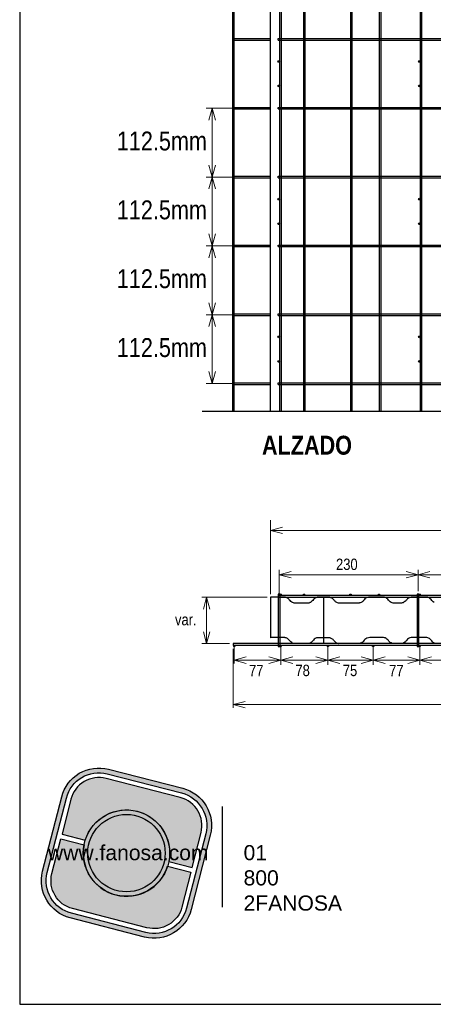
# Model space of a CAD drawing. Header units: millimetres. Extents: x 0 to 30, y 0 to 35.5.
# Tile 1 of 3: x 4 to 9.5, y 3.7 to 16.7. Entities that reach past the tile are written whole.
import ezdxf

# ---------------------------------------------------------------- set-up
doc = ezdxf.new("R2010")
doc.units = ezdxf.units.MM
doc.linetypes.add('ACAD_ISO08W100', pattern=[36, 24, -3, 6, -3])
doc.linetypes.add('DASHED2', pattern=[9.524999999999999, 6.35, -3.175])
for name, color, linetype in [('conector', 5, 'Continuous'), ('eps', 251, 'Continuous'), ('longitudinal', 6, 'Continuous'), ('transversal', 1, 'Continuous')]:
    doc.layers.add(name, color=color, linetype=linetype)
doc.layers.add('TEXTO', color=7, linetype='DASHED2', lineweight=0)
doc.layers.add('TEXTO CUADRO DATOS', color=251, linetype='Continuous', lineweight=0)
doc.styles.add('Erika', font='techl___.ttf', dxfattribs={"height": 0.25})
doc.styles.get("Standard").update_dxf_attribs({"font": 'arial.ttf'})

# ---------------------------------------------------------------- blocks, each defined once
blk = doc.blocks.new('LOGO GRIS')
at = {"true_color": 0xe3e3e3}
h = blk.add_hatch(color=254, dxfattribs=at)
edge = h.paths.add_edge_path()
edge.add_arc((2075.55300328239, 279.2979295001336), 0.508199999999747, 255.6007667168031, 345.6007667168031, ccw=False)
edge.add_line((2075.426625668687, 278.8056938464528), (2074.442154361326, 279.0584490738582))
edge.add_arc((2074.568531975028, 279.5506847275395), 0.5082000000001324, 165.6007667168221, 255.6007667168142, ccw=False)
edge.add_line((2074.076296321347, 279.6770623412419), (2074.329051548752, 280.661533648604))
edge.add_arc((2074.821287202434, 280.535156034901), 0.508200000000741, 75.60076671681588, 165.6007667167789, ccw=False)
edge.add_line((2074.947664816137, 281.0273916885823), (2075.932136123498, 280.7746364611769))
edge.add_arc((2075.805758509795, 280.2824008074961), 0.5081999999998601, -14.399233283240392, 75.60076671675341, ccw=False)
edge.add_line((2076.297994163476, 280.1560231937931), (2076.045238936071, 279.1715518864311))
edge = h.paths.add_edge_path(flags=16)
edge.add_arc((2075.55300328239, 279.2979295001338), 0.4446749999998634, 255.6007667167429, 345.6007667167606, ccw=False)
edge.add_line((2075.4424228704, 278.867223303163), (2074.457951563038, 279.1199785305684))
edge.add_arc((2074.568531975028, 279.5506847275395), 0.4446750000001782, 165.6007667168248, 255.60076671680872, ccw=False)
edge.add_line((2074.137825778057, 279.6612651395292), (2074.390581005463, 280.6457364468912))
edge.add_arc((2074.821287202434, 280.5351560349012), 0.4446750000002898, 75.60076671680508, 165.6007667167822, ccw=False)
edge.add_line((2074.931867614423, 280.9658622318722), (2075.916338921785, 280.7131070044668))
edge.add_arc((2075.805758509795, 280.2824008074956), 0.4446750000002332, -14.399233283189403, 75.60076671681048, ccw=False)
edge.add_line((2076.236464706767, 280.1718203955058), (2075.983709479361, 279.1873490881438))
h = blk.add_hatch(color=254, dxfattribs=at)
edge = h.paths.add_edge_path()
edge.add_line((2076.05645623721, 279.7261466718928), (2076.174935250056, 280.1876175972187))
edge.add_arc((2075.805758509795, 280.2824008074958), 0.3811499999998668, 345.60076671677, 435.6007667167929)
edge.add_line((2075.900541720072, 280.6515775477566), (2074.916070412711, 280.9043327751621))
edge.add_arc((2074.821287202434, 280.5351560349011), 0.3811500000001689, 75.6007667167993, 165.6007667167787)
edge.add_line((2074.452110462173, 280.6299392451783), (2074.333631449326, 280.1684683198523))
edge.add_line((2074.333631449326, 280.1684683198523), (2074.642133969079, 280.0892627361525))
edge.add_arc((2075.187145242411, 279.9165427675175), 0.5717249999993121, -11.21449474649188, 162.4160281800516, ccw=False)
edge.add_line((2075.747953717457, 279.8053522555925), (2076.05645623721, 279.7261466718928))
h = blk.add_hatch(color=254, dxfattribs=at)
h.paths.add_polyline_path([(2074.615420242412, 279.9165427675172, 1), (2075.758870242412, 279.9165427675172, 1)])
h.paths.add_polyline_path([(2075.699701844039, 279.9165427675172, -1), (2074.674588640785, 279.9165427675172, -1)], flags=16)
h = blk.add_hatch(color=252)
h.set_gradient(color1=(132, 132, 132), rotation=70.00000000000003, tint=1, name='SPHERICAL')
h.paths.add_polyline_path([(2075.699701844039, 279.9165427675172, 1), (2074.674588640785, 279.9165427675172, 1)])
h = blk.add_hatch(color=254, dxfattribs=at)
edge = h.paths.add_edge_path()
edge.add_arc((2075.187145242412, 279.9165427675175), 0.5717250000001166, 168.7855052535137, 342.4160281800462)
edge.add_line((2075.732156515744, 279.7438227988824), (2076.040659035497, 279.6646172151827))
edge.add_line((2076.040659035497, 279.6646172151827), (2075.922180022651, 279.2031462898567))
edge.add_arc((2075.55300328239, 279.2979295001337), 0.3811499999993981, 255.6007667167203, 345.60076671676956, ccw=False)
edge.add_line((2075.458220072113, 278.9287527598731), (2074.473748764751, 279.1815079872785))
edge.add_arc((2074.568531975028, 279.5506847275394), 0.3811500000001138, 165.6007667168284, 255.60076671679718, ccw=False)
edge.add_line((2074.199355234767, 279.6454679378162), (2074.317834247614, 280.1069388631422))
edge.add_line((2074.317834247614, 280.1069388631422), (2074.626336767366, 280.0277332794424))
at = {"color": 254, "true_color": 0xe3e3e3}
for points in [[(2076.045238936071, 279.1715518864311, -0.414213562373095), (2075.426625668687, 278.8056938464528), (2074.442154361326, 279.0584490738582, -0.414213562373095), (2074.076296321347, 279.6770623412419), (2074.329051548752, 280.661533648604, -0.414213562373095), (2074.947664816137, 281.0273916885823), (2075.932136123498, 280.7746364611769, -0.4142135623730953), (2076.297994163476, 280.1560231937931)], [(2075.983709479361, 279.1873490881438, -0.4142135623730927), (2075.4424228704, 278.867223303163), (2074.457951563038, 279.1199785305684, -0.4142135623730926), (2074.137825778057, 279.6612651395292), (2074.390581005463, 280.6457364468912, -0.414213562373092), (2074.931867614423, 280.9658622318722), (2075.916338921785, 280.7131070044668, -0.4142135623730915), (2076.236464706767, 280.1718203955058)], [(2076.05645623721, 279.7261466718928), (2076.174935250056, 280.1876175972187, 0.414213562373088), (2075.900541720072, 280.6515775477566), (2074.916070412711, 280.9043327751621, 0.4142135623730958), (2074.452110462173, 280.6299392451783), (2074.333631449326, 280.1684683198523), (2074.642133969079, 280.0892627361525, -0.9459053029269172), (2075.747953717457, 279.8053522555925)], [(2074.626336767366, 280.0277332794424, 0.9459053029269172), (2075.732156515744, 279.7438227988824), (2076.040659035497, 279.6646172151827), (2075.922180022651, 279.2031462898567, -0.4142135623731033), (2075.458220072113, 278.9287527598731), (2074.473748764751, 279.1815079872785, -0.414213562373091), (2074.199355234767, 279.6454679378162), (2074.317834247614, 280.1069388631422)]]:
    blk.add_lwpolyline(points, format="xyb", close=True, dxfattribs=at)
for radius in [0.5717249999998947, 0.5125566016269]:
    blk.add_circle((2075.187145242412, 279.9165427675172), radius, dxfattribs=at)
blk = doc.blocks.new('FANOSA')
at = {"color": 253, "true_color": 0xb3b3b3, "const_width": 0.02}
blk.add_lwpolyline([(365.3181968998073, 247.9798347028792), (365.3181968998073, 246.6427006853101)], dxfattribs=at)
at = {"color": 254}
blk.add_blockref('LOGO GRIS', (-1711.138939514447, -32.55437656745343), dxfattribs=at)
at = {"layer": 'TEXTO CUADRO DATOS', "char_height": 0.2, "width": 0.003231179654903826, "attachment_point": 1}
for s, insert in [('{\\fArial|b0|i0|c0|p34;www.fanosa.com}', (363.0082168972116, 247.4682254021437)), ('{\\fArial|b0|i0|c0|p34;01 800 2FANOSA}', (365.5993370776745, 247.4682254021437))]:
    blk.add_mtext(s, dxfattribs=dict(at, insert=insert))

msp = doc.modelspace()

# ---------------------------------------------------------------- hatches: boundary and pattern name
at = {"layer": 'conector'}
h = msp.add_hatch(color=256, dxfattribs=at)
h.dxf.hatch_style = 1
h.paths.add_polyline_path([(7.420193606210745, 16.13014835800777, 1), (7.444493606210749, 16.13014835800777, 1)])
h = msp.add_hatch(color=256, dxfattribs=at)
h.dxf.hatch_style = 1
h.paths.add_polyline_path([(9.283193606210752, 16.13014835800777, 1), (9.307493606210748, 16.13014835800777, 1)])
h = msp.add_hatch(color=256, dxfattribs=at)
h.dxf.hatch_style = 1
h.paths.add_polyline_path([(7.420193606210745, 15.80614835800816, 1), (7.444493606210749, 15.80614835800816, 1)])
h = msp.add_hatch(color=256, dxfattribs=at)
h.dxf.hatch_style = 1
h.paths.add_polyline_path([(9.283193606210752, 15.80614835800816, 1), (9.307493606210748, 15.80614835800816, 1)])
h = msp.add_hatch(color=256, dxfattribs=at)
h.dxf.hatch_style = 1
h.paths.add_polyline_path([(7.420193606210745, 14.30764835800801, 1), (7.444493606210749, 14.30764835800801, 1)])
h = msp.add_hatch(color=256, dxfattribs=at)
h.dxf.hatch_style = 1
h.paths.add_polyline_path([(9.283193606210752, 14.30764835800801, 1), (9.307493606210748, 14.30764835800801, 1)])
h = msp.add_hatch(color=256, dxfattribs=at)
h.dxf.hatch_style = 1
h.paths.add_polyline_path([(7.420193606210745, 13.98364835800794, 1), (7.444493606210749, 13.98364835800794, 1)])
h = msp.add_hatch(color=256, dxfattribs=at)
h.dxf.hatch_style = 1
h.paths.add_polyline_path([(9.283193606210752, 13.98364835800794, 1), (9.307493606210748, 13.98364835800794, 1)])
h = msp.add_hatch(color=256, dxfattribs=at)
h.dxf.hatch_style = 1
h.paths.add_polyline_path([(7.420193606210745, 12.48514835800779, 1), (7.444493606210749, 12.48514835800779, 1)])
h = msp.add_hatch(color=256, dxfattribs=at)
h.dxf.hatch_style = 1
h.paths.add_polyline_path([(9.283193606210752, 12.48514835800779, 1), (9.307493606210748, 12.48514835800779, 1)])
h = msp.add_hatch(color=256, dxfattribs=at)
h.dxf.hatch_style = 1
h.paths.add_polyline_path([(7.420193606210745, 12.16114835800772, 1), (7.444493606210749, 12.16114835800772, 1)])
h = msp.add_hatch(color=256, dxfattribs=at)
h.dxf.hatch_style = 1
h.paths.add_polyline_path([(9.283193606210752, 12.16114835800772, 1), (9.307493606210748, 12.16114835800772, 1)])

# ---------------------------------------------------------------- linework, layer by layer
at = {"linetype": 'ACAD_ISO08W100', "ltscale": 2}
msp.add_line((6.415793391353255, 11.50099835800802), (17.87324334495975, 11.50099835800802), dxfattribs=at)
for p, q in [((8.022919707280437, 9.041052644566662), (8.022919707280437, 8.951758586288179)), ((8.022919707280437, 8.951758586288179), (8.022919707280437, 8.52020954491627)), ((8.022919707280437, 8.52020954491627), (8.022919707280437, 8.426023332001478))]:
    msp.add_line(p, q)
at = {"color": 254, "true_color": 0xe3e3e3}
msp.add_lwpolyline([(3.998237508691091, 3.652736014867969), (25.58823750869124, 3.652736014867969), (25.58823750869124, 31.59273601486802), (3.998237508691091, 31.59273601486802)], close=True, dxfattribs=at)
at = {"layer": 'conector'}
for points in [[(7.446954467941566, 9.082508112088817), (7.422954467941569, 9.082508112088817), (7.422954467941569, 8.386023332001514), (7.446954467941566, 8.386023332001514)], [(9.286954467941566, 9.082508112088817), (9.262954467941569, 9.082508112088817), (9.262954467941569, 8.386023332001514), (9.286954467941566, 8.386023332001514)]]:
    msp.add_lwpolyline(points, close=True, dxfattribs=at)
for centre in [(7.432343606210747, 16.13014835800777), (9.29534360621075, 16.13014835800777), (7.432343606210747, 15.80614835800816), (9.29534360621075, 15.80614835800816), (7.432343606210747, 14.30764835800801), (9.29534360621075, 14.30764835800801), (7.432343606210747, 13.98364835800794), (9.29534360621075, 13.98364835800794), (7.432343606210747, 12.48514835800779), (9.29534360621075, 12.48514835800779), (7.432343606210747, 12.16114835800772), (9.29534360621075, 12.16114835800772)]:
    msp.add_circle(centre, 0.01215, dxfattribs=at)
at = {"layer": 'eps'}
for p, q in [((7.319840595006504, 11.50099835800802), (7.319840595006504, 24.05599835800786)), ((7.319840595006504, 9.040796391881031), (7.319840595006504, 8.504212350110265))]:
    msp.add_line(p, q, dxfattribs=at)
for points in [[(9.489589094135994, 8.971547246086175, -0.07267938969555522), (9.465865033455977, 8.988021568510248, -0.04042592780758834), (9.4470899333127, 9.010049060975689, 0.07267938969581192), (9.425067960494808, 9.028737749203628, 0.07131857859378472), (9.403119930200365, 9.038882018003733, 0.07131857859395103), (9.37920585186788, 9.042451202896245), (9.184832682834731, 9.041733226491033, 0.111516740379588), (9.14956894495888, 9.028737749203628, 0.07267938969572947), (9.127546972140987, 9.010049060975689, -0.0767664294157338), (9.101309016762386, 8.98190164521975, -0.07832652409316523), (9.076203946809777, 8.967666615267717, -0.03152361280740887), (9.057601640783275, 8.96255046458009), (8.947740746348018, 8.96255046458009, -0.07267938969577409), (8.92029457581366, 8.971547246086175, -0.07267938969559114), (8.896570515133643, 8.988021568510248, -0.04840563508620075), (8.883820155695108, 9.002500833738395, 0.07267938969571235), (8.863706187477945, 9.023229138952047, 0.07267938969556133), (8.838501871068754, 9.037335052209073, 0.04840563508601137), (8.8198995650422, 9.042451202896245), (8.638125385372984, 9.042451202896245, 0.08921759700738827), (8.598896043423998, 9.035395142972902, 0.06076265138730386), (8.57197373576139, 9.016980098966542, 0.06637878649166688), (8.553426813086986, 8.99475167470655, -0.04840563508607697), (8.538924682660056, 8.982012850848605, -0.05679394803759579), (8.521259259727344, 8.970453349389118, -0.07370252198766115), (8.499215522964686, 8.964263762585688, -0.0278832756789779), (8.487796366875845, 8.96324974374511), (8.222941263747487, 8.961870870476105, -0.0655222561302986), (8.198373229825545, 8.970575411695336, -0.04602597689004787), (8.182859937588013, 8.98037397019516, -0.04840563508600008), (8.168770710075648, 8.993554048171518, 0.000192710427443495), (8.156721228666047, 9.008650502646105, 0.04840563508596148), (8.142632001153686, 9.021830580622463, 0.04840563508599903), (8.126271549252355, 9.032055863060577, 0.02418865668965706), (8.117427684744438, 9.03593649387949, 0.04840563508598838), (8.09882537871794, 9.041052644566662), (7.947014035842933, 9.041052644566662, 0.09928560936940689), (7.928240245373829, 9.037287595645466, 0.06633531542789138), (7.911107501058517, 9.028737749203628, 0.07988823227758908), (7.889085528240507, 9.010049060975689, -0.04028504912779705), (7.870310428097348, 8.988021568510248, -0.04840563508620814), (7.855014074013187, 8.976263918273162, -0.03277932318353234), (7.842521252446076, 8.96855776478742, -0.03277932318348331), (7.829128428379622, 8.96255046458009), (7.647354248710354, 8.96255046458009, -0.0742141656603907), (7.623440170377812, 8.966119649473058, -0.06842418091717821), (7.601492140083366, 8.976263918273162, -0.06624632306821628), (7.579430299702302, 8.994917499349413, -9.873128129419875e-05), (7.567460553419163, 9.010084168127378, 0.04840901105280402), (7.553299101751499, 9.023187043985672, 0.04840499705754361), (7.536994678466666, 9.033501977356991, 0.04840563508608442), (7.518935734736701, 9.040292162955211, 0.02144099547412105), (7.509524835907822, 9.042451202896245), (7.32775065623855, 9.042451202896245, 0.1069610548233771), (7.3198405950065, 9.040739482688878)], [(9.489589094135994, 8.435020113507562, -0.07267938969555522), (9.465865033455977, 8.451494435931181, -0.04042592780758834), (9.4470899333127, 8.473521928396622, 0.07267938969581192), (9.425067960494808, 8.492210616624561, 0.07131857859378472), (9.403119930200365, 8.502354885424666, 0.07131857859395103), (9.37920585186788, 8.505924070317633), (9.184832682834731, 8.50520609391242, 0.111516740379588), (9.14956894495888, 8.492210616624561, 0.07267938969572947), (9.127546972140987, 8.473521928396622, -0.0767664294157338), (9.101309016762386, 8.445374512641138, -0.07832652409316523), (9.076203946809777, 8.431139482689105, -0.03152361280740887), (9.057601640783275, 8.426023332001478), (8.947740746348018, 8.426023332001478, -0.07267938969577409), (8.92029457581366, 8.435020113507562, -0.07267938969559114), (8.896570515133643, 8.451494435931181, -0.04840563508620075), (8.883820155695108, 8.465973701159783, 0.07267938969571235), (8.863706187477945, 8.486702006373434, 0.07267938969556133), (8.838501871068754, 8.50080791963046, 0.04840563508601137), (8.8198995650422, 8.505924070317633), (8.638125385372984, 8.505924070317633, 0.08921759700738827), (8.598896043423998, 8.498868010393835, 0.06076265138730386), (8.57197373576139, 8.48045296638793, 0.06637878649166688), (8.553426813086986, 8.458224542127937, -0.04840563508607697), (8.538924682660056, 8.445485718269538, -0.05679394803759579), (8.521259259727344, 8.43392621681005, -0.07370252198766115), (8.499215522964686, 8.42773663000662, -0.0278832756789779), (8.487796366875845, 8.426722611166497), (8.222941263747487, 8.425343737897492, -0.0655222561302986), (8.198373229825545, 8.434048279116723, -0.04602597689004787), (8.182859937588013, 8.443846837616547, -0.04840563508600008), (8.168770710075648, 8.457026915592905, 0.000192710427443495), (8.156721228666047, 8.472123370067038, 0.04840563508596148), (8.142632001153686, 8.485303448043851, 0.04840563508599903), (8.126271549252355, 8.495528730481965, 0.02418865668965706), (8.117427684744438, 8.499409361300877, 0.04840563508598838), (8.09882537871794, 8.50452551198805), (7.947014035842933, 8.50452551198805, 0.09928560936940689), (7.928240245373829, 8.500760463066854, 0.06633531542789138), (7.911107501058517, 8.492210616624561, 0.07988823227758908), (7.889085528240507, 8.473521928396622, -0.04028504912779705), (7.870310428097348, 8.451494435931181, -0.04840563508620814), (7.855014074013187, 8.43973678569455, -0.03277932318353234), (7.842521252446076, 8.432030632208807, -0.03277932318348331), (7.829128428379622, 8.426023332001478), (7.647354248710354, 8.426023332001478, -0.0742141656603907), (7.623440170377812, 8.429592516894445, -0.06842418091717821), (7.601492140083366, 8.43973678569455, -0.06624632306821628), (7.579430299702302, 8.4583903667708, -9.873128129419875e-05), (7.567460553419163, 8.47355703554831, 0.04840901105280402), (7.553299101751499, 8.48665991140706, 0.04840499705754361), (7.536994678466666, 8.496974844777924, 0.04840563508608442), (7.518935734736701, 8.503765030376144, 0.02144099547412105), (7.509524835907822, 8.505924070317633), (7.32775065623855, 8.505924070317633, 0.1069610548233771), (7.3198405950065, 8.504212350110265)]]:
    msp.add_lwpolyline(points, format="xyb", dxfattribs=at)
at = {"layer": 'longitudinal'}
for p, q in [((6.820793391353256, 11.50099835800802), (6.820793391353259, 24.05599835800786)), ((6.841043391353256, 11.50099835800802), (6.84104339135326, 24.05599835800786)), ((7.444493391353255, 11.50099835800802), (7.444493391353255, 24.05599835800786)), ((7.464743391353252, 11.50099835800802), (7.464743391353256, 24.05599835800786)), ((7.760393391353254, 11.50099835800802), (7.760393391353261, 24.05599835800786)), ((7.780643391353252, 11.50099835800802), (7.780643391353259, 24.05599835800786)), ((8.384093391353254, 11.50099835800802), (8.384093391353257, 24.05599835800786)), ((8.404338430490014, 11.50099835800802), (8.404338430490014, 24.05599835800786)), ((8.764793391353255, 11.50099835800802), (8.764793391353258, 24.05599835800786)), ((8.785040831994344, 11.50099835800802), (8.785040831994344, 24.05599835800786)), ((9.307493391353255, 11.50099835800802), (9.307493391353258, 24.05599835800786)), ((9.327742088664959, 11.50099835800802), (9.327742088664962, 24.05599835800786))]:
    msp.add_line(p, q, dxfattribs=at)
at = {"layer": 'longitudinal', "color": 7}
for p, q in [((7.468954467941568, 9.072508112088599), (7.444954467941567, 9.072508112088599)), ((7.456954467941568, 9.08450811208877), (7.456954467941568, 9.060508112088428)), ((7.776954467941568, 9.072508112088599), (7.752954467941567, 9.072508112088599)), ((7.764954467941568, 9.08450811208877), (7.764954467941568, 9.060508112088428)), ((8.392954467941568, 9.072508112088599), (8.368954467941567, 9.072508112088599)), ((8.380954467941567, 9.08450811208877), (8.380954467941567, 9.060508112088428)), ((8.768954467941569, 9.072508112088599), (8.744954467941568, 9.072508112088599)), ((8.756954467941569, 9.08450811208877), (8.756954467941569, 9.060508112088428)), ((9.308954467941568, 9.072508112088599), (9.284954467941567, 9.072508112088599)), ((9.296954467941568, 9.08450811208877), (9.296954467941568, 9.060508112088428)), ((6.828954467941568, 8.396023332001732), (6.852954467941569, 8.396023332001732)), ((6.840954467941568, 8.384023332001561), (6.840954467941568, 8.408023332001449)), ((7.444954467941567, 8.396023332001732), (7.468954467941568, 8.396023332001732)), ((7.456954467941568, 8.384023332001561), (7.456954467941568, 8.408023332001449)), ((8.068954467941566, 8.396023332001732), (8.092954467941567, 8.396023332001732)), ((8.080954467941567, 8.384023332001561), (8.080954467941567, 8.408023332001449)), ((8.668954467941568, 8.396023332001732), (8.692954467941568, 8.396023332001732)), ((8.680954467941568, 8.384023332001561), (8.680954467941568, 8.408023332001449)), ((9.284954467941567, 8.396023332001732), (9.308954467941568, 8.396023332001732)), ((9.296954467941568, 8.384023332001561), (9.296954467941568, 8.408023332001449))]:
    msp.add_line(p, q, dxfattribs=at)
at = {"layer": 'longitudinal'}
for centre in [(7.456954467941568, 9.072508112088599), (7.764954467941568, 9.072508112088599), (8.380954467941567, 9.072508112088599), (8.756954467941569, 9.072508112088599), (9.296954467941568, 9.072508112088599), (6.840954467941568, 8.396023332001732), (7.456954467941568, 8.396023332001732), (8.080954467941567, 8.396023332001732), (8.680954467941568, 8.396023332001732), (9.296954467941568, 8.396023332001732)]:
    msp.add_circle(centre, 0.01, dxfattribs=at)
at = {"layer": 'TEXTO'}
for p, q in [((6.820793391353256, 15.51252335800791), (6.469131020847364, 15.51252335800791)), ((6.548078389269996, 15.51252335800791), (6.505770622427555, 15.3546286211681)), ((6.590386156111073, 15.3546286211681), (6.548078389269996, 15.51252335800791)), ((6.548078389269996, 15.51252335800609), (6.548078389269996, 11.86752335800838)), ((6.548078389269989, 14.6012733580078), (6.505770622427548, 14.75916809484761)), ((6.590386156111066, 14.75916809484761), (6.548078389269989, 14.6012733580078)), ((6.820793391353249, 14.6012733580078), (6.469131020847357, 14.6012733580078)), ((6.548078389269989, 14.6012733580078), (6.505770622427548, 14.44337862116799)), ((6.590386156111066, 14.44337862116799), (6.548078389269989, 14.6012733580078)), ((6.548078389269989, 13.69002335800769), (6.505770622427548, 13.8479180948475)), ((6.590386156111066, 13.8479180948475), (6.548078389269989, 13.69002335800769)), ((6.820793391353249, 13.69002335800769), (6.469131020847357, 13.69002335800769)), ((6.548078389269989, 13.69002335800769), (6.505770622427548, 13.53212862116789)), ((6.590386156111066, 13.53212862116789), (6.548078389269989, 13.69002335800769)), ((6.548078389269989, 12.77877335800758), (6.505770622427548, 12.93666809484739)), ((6.590386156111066, 12.93666809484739), (6.548078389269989, 12.77877335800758)), ((6.820793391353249, 12.77877335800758), (6.469131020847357, 12.77877335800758)), ((6.548078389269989, 12.77877335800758), (6.505770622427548, 12.62087862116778)), ((6.590386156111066, 12.62087862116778), (6.548078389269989, 12.77877335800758)), ((6.548078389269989, 11.86752335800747), (6.505770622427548, 12.02541809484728)), ((6.590386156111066, 12.02541809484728), (6.548078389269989, 11.86752335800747)), ((6.820793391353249, 11.86752335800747), (6.469131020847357, 11.86752335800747)), ((7.319840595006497, 9.082508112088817), (7.3198405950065, 10.06112699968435)), ((7.477735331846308, 9.967351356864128), (7.3198405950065, 9.925043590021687)), ((7.3198405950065, 9.925043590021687), (16.92984059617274, 9.925043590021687)), ((7.3198405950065, 9.925043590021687), (7.477735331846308, 9.88273582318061)), ((7.434954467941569, 9.082508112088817), (7.434954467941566, 9.40070014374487)), ((7.434954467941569, 9.082508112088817), (7.434954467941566, 9.40070014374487)), ((9.27495446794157, 9.121981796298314), (9.274954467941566, 9.40070014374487)), ((7.592849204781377, 9.379868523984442), (7.434954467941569, 9.337560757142)), ((7.434954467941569, 9.337560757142), (16.69895446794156, 9.337560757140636)), ((7.434954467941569, 9.337560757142), (7.592849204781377, 9.295252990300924)), ((9.27495446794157, 9.337560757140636), (9.117059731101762, 9.379868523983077)), ((9.117059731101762, 9.29525299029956), (9.27495446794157, 9.337560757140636)), ((9.27495446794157, 9.337560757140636), (9.432849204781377, 9.379868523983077)), ((9.432849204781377, 9.29525299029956), (9.27495446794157, 9.337560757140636)), ((7.278071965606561, 9.040739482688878), (6.411594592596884, 9.040739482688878)), ((7.278071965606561, 9.040739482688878), (6.411594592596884, 9.040739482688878)), ((6.474733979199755, 9.040739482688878), (6.432426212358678, 8.88284474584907)), ((6.474733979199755, 9.040739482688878), (6.474733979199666, 8.426023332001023)), ((6.474733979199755, 9.040739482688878), (6.517041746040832, 8.88284474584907)), ((6.474733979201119, 8.426023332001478), (6.432426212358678, 8.583918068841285)), ((6.517041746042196, 8.583918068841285), (6.474733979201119, 8.426023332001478)), ((6.776954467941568, 8.426023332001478), (6.411594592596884, 8.426023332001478)), ((6.826954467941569, 8.356023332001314), (6.826954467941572, 7.577657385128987)), ((6.840954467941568, 8.396023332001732), (6.840954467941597, 8.165140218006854)), ((7.456954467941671, 8.396023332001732), (7.456954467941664, 8.144308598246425)), ((7.456954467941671, 8.396023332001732), (7.456954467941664, 8.144308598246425)), ((8.08095446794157, 8.396023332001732), (8.080954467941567, 8.144308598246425)), ((8.680954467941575, 8.396023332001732), (8.680954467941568, 8.14430859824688)), ((9.296954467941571, 8.396023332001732), (9.296954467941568, 8.144308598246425)), ((6.840954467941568, 8.20744798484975), (6.998849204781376, 8.249755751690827)), ((7.299059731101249, 8.249755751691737), (7.456954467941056, 8.20744798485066)), ((7.45695446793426, 8.207447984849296), (7.614849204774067, 8.249755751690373)), ((7.923059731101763, 8.249755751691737), (8.08095446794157, 8.20744798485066)), ((8.238849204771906, 8.249755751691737), (8.080954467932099, 8.20744798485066)), ((8.523059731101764, 8.249755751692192), (8.680954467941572, 8.207447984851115)), ((8.838849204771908, 8.249755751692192), (8.6809544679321, 8.207447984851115)), ((9.139059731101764, 8.249755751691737), (9.296954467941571, 8.20744798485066)), ((9.454849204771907, 8.249755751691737), (9.2969544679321, 8.20744798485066)), ((6.84095446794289, 8.20744798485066), (16.72095446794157, 8.207447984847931)), ((6.998849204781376, 8.16514021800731), (6.840954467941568, 8.20744798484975)), ((7.456954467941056, 8.20744798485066), (7.299059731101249, 8.165140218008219)), ((7.614849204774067, 8.165140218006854), (7.45695446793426, 8.207447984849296)), ((8.08095446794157, 8.20744798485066), (7.923059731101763, 8.165140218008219)), ((8.080954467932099, 8.20744798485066), (8.238849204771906, 8.165140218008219)), ((8.680954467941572, 8.207447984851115), (8.523059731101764, 8.165140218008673)), ((8.6809544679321, 8.207447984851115), (8.838849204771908, 8.165140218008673)), ((9.296954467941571, 8.20744798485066), (9.139059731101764, 8.165140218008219)), ((9.2969544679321, 8.20744798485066), (9.454849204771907, 8.165140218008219)), ((6.826954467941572, 7.619965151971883), (6.98484920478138, 7.66227291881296)), ((6.826954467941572, 7.619965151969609), (16.74695446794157, 7.619965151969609)), ((6.98484920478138, 7.577657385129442), (6.826954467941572, 7.619965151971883))]:
    msp.add_line(p, q, dxfattribs=at)
at = {"layer": 'transversal'}
for p, q in [((6.820793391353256, 16.41364835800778), (6.820793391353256, 16.43389835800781)), ((6.820793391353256, 16.43389835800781), (7.319840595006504, 16.43389835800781)), ((7.424243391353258, 16.43389835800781), (17.46824339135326, 16.43389835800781)), ((7.424243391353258, 16.41364835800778), (7.424243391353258, 16.43389835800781)), ((6.820793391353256, 16.41364835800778), (7.319840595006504, 16.41364835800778)), ((7.424243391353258, 16.41364835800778), (17.46824339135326, 16.41364835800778)), ((6.820793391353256, 15.50239835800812), (6.820793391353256, 15.52264835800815)), ((6.820793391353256, 15.52264835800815), (7.319840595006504, 15.52264835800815)), ((7.424243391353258, 15.52264835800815), (17.46824339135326, 15.52264835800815)), ((7.424243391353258, 15.50239835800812), (7.424243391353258, 15.52264835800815)), ((6.820793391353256, 15.50239835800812), (7.319840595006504, 15.50239835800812)), ((7.424243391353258, 15.50239835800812), (17.46824339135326, 15.50239835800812)), ((6.820793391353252, 14.59114835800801), (6.820793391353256, 14.61139835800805)), ((6.820793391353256, 14.61139835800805), (7.319840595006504, 14.61139835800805)), ((7.424243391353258, 14.61139835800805), (17.46824339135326, 14.61139835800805)), ((7.424243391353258, 14.59114835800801), (7.424243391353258, 14.61139835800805)), ((6.820793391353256, 14.59114835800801), (7.319840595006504, 14.59114835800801)), ((7.424243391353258, 14.59114835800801), (17.46824339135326, 14.59114835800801)), ((6.820793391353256, 13.6798983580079), (6.820793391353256, 13.70014835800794)), ((6.820793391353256, 13.70014835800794), (7.319840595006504, 13.70014835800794)), ((7.424243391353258, 13.70014835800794), (17.46824339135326, 13.70014835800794)), ((7.424243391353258, 13.6798983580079), (7.424243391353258, 13.70014835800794)), ((6.820793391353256, 13.6798983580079), (7.319840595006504, 13.6798983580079)), ((7.424243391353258, 13.6798983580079), (17.46824339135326, 13.6798983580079)), ((6.820793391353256, 12.76864835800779), (6.820793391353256, 12.78889835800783)), ((6.820793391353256, 12.78889835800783), (7.319840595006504, 12.78889835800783)), ((7.424243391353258, 12.78889835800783), (17.46824339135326, 12.78889835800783)), ((7.424243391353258, 12.76864835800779), (7.424243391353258, 12.78889835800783)), ((6.820793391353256, 12.76864835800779), (7.319840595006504, 12.76864835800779)), ((7.424243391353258, 12.76864835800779), (17.46824339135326, 12.76864835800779)), ((6.820793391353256, 11.85739835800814), (6.820793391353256, 11.87764835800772)), ((6.820793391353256, 11.87764835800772), (7.319840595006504, 11.87764835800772)), ((7.424243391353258, 11.87764835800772), (17.46824339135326, 11.87764835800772)), ((7.424243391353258, 11.85739835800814), (7.424243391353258, 11.87764835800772)), ((6.820793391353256, 11.85739835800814), (7.319840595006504, 11.85739835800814)), ((7.424243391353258, 11.85739835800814), (17.46824339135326, 11.85739835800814))]:
    msp.add_line(p, q, dxfattribs=at)
for points in [[(17.34295446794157, 9.062508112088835), (7.422954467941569, 9.062508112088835), (7.422954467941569, 9.042508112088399), (17.34295446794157, 9.042508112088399)], [(6.826954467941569, 8.406023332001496), (16.74695446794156, 8.406023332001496), (16.74695446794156, 8.426023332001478), (6.826954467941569, 8.426023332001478)]]:
    msp.add_lwpolyline(points, close=True, dxfattribs=at)

# ---------------------------------------------------------------- block references
msp.add_blockref('FANOSA', (-358.6352870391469, -241.7085316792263))

# ---------------------------------------------------------------- texts
at = {"layer": 'TEXTO', "linetype": 'ByBlock', "lineweight": 0, "width": 1.11186915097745, "style": 'Erika'}
for s, insert, char_height, attachment_point in [('112.5mm', (5.285233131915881, 15.20289533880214), 0.25, 1), ('112.5mm', (5.285233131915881, 14.29164533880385), 0.25, 1), ('112.5mm', (5.285233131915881, 13.38039533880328), 0.25, 1), ('112.5mm', (5.285233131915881, 12.46914533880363), 0.25, 1), ('230', (8.188821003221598, 9.550804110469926), 0.15, 1), ('var.', (6.05535696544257, 8.666757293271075), 0.15, 7), ('77', (7.036508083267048, 7.99420463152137), 0.15, 7), ('78', (7.651159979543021, 7.99420463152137), 0.15, 7), ('75', (8.278990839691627, 7.99420463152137), 0.15, 7), ('77', (8.892422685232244, 7.99420463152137), 0.15, 7)]:
    msp.add_mtext(s, dxfattribs=dict(at, insert=insert, char_height=char_height, attachment_point=attachment_point))
at = {"layer": 'TEXTO', "linetype": 'ByBlock', "lineweight": 0, "insert": (8.40065405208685, 11.17703706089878), "char_height": 0.25, "attachment_point": 3, "style": 'Erika'}
msp.add_mtext('{\\fTechnicLite|b1|i0|c2|p2;ALZADO}', dxfattribs=at)

doc.saveas('drawing.dxf')
